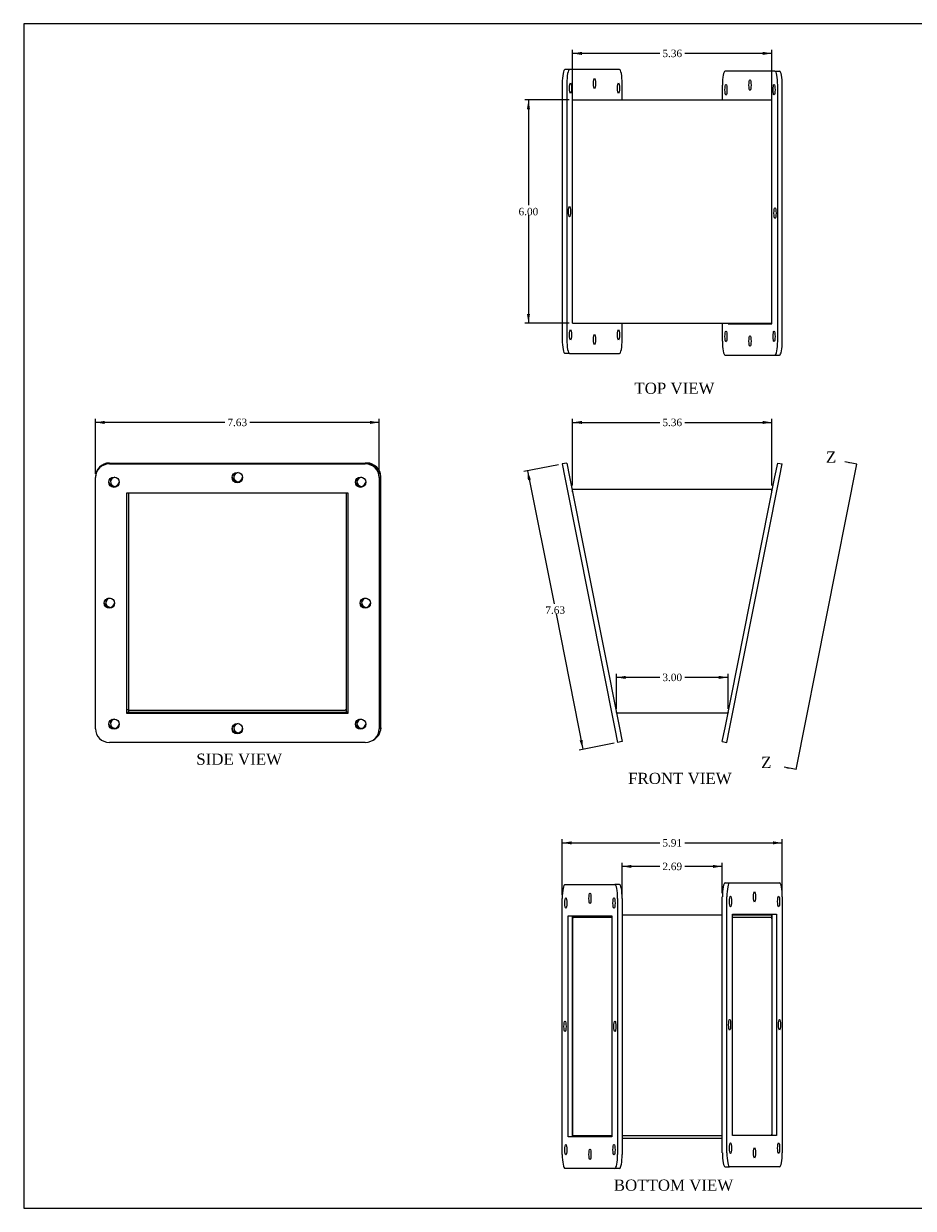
# Model space of a CAD drawing. Header units: inches. Extents: x 0.1 to 47.9, y -0.3 to 31.9.
# Tile 1 of 3: x 0.1 to 24, y 0.1 to 31.9. Entities that reach past the tile are written whole.
import ezdxf
from ezdxf.enums import TextEntityAlignment as Align
from ezdxf.lldxf.tags import DXFTag

# ---------------------------------------------------------------- set-up
doc = ezdxf.new("R2010")
doc.units = ezdxf.units.IN
doc.header["$MEASUREMENT"] = 0
for name, color, linetype in [('COM53013', 7, 'Continuous'), ('COM53020', 7, 'Continuous'), ('Default', 7, 'Continuous')]:
    doc.layers.add(name, color=color, linetype=linetype)
doc.styles.add('SEACAD_Times_New_Roman', font='times.ttf')
tags = doc.linetypes.add('CENTER2', pattern=[1.125, 0.75, -0.125, 0.125, -0.125]).pattern_tags.tags
tags[10:11] = [DXFTag(74, 4), DXFTag(75, 0), DXFTag(340, '0'), DXFTag(46, 0.0), DXFTag(50, 0.0), DXFTag(44, 0.0), DXFTag(45, 0.0)]
tags[8:9] = [DXFTag(74, 4), DXFTag(75, 0), DXFTag(340, '0'), DXFTag(46, 0.0), DXFTag(50, 0.0), DXFTag(44, 0.0), DXFTag(45, 0.0)]
tags[6:7] = [DXFTag(74, 4), DXFTag(75, 0), DXFTag(340, '0'), DXFTag(46, 0.0), DXFTag(50, 0.0), DXFTag(44, 0.0), DXFTag(45, 0.0)]
tags[4:5] = [DXFTag(74, 4), DXFTag(75, 0), DXFTag(340, '0'), DXFTag(46, 0.0), DXFTag(50, 0.0), DXFTag(44, 0.0), DXFTag(45, 0.0)]
doc.dimstyles.new('HAMMOND_(STH_-_42x28)', dxfattribs={"dimtxt": 0.2, "dimasz": 0.25, "dimexe": 0.1, "dimexo": 0.1, "dimgap": 0.05, "dimtad": 0, "dimtih": 1, "dimtoh": 1, "dimzin": 0, "dimdsep": 46, "dimtxsty": 'SEACAD_Times_New_Roman', "dimblk1": '_SE_FILLED', "dimblk2": '_SE_FILLED', "dimsah": 1, "dimcen": 0.1, "dimadec": 0, "dimazin": 0, "dimtfac": 0.8, "dimtofl": 0, "dimtmove": 0, "dimatfit": 3, "dimfxl": 1, "dimtolj": 1, "dimtzin": 0, "dimarcsym": 0})

# ---------------------------------------------------------------- blocks, each defined once
blk = doc.blocks.new('SE1')
at = {"color": 7, "linetype": 'Continuous', "style": 'SEACAD_Times_New_Roman'}
blk.add_text('Z', height=0.3, dxfattribs=at).set_placement((19.913, 12.215), align=Align.TOP_LEFT)
blk = doc.blocks.new('SE2')
at = {"color": 7, "linetype": 'Continuous', "style": 'SEACAD_Times_New_Roman'}
blk.add_text('Z', height=0.3, dxfattribs=at).set_placement((21.654, 20.415), align=Align.TOP_LEFT)
blk = doc.blocks.new('SEANNOT_GROUP1')
at = {"linetype": 'Continuous'}
blk.add_hatch(color=7, dxfattribs=at).paths.add_polyline_path([(20.659, 11.928), (20.532, 11.932), (20.651, 11.887)])
at = {"color": 7, "linetype": 'Continuous'}
blk.add_lwpolyline([(20.849, 11.869), (20.532, 11.932)], dxfattribs=at)
blk = doc.blocks.new('SEANNOT_GROUP2')
at = {"linetype": 'Continuous'}
blk.add_hatch(color=7, dxfattribs=at).paths.add_polyline_path([(22.292, 20.135), (22.165, 20.139), (22.283, 20.094)])
at = {"color": 7, "linetype": 'Continuous'}
blk.add_lwpolyline([(22.482, 20.076), (22.165, 20.139)], dxfattribs=at)
blk = doc.blocks.new('SE')
at = {"layer": 'Default', "color": 7, "linetype": 'CENTER2'}
blk.add_line((20.849, 11.869), (22.482, 20.076), dxfattribs=at)
at = {"layer": 'Default'}
for name in ['SE2', 'SEANNOT_GROUP2', 'SE1', 'SEANNOT_GROUP1']:
    blk.add_blockref(name, (0, 0), dxfattribs=at)
blk = doc.blocks.new('SE3')
at = {"layer": 'COM53013', "color": 7, "linetype": 'Continuous'}
for p, q in [((14.846, 19.399), (20.202, 19.399)), ((14.846, 19.327), (14.846, 19.399)), ((20.202, 19.327), (20.202, 19.399)), ((16.025, 13.405), (16.024, 13.405)), ((16.025, 13.399), (16.025, 13.405)), ((16.025, 13.399), (19.023, 13.399)), ((19.023, 13.405), (19.023, 13.399)), ((19.025, 13.405), (19.023, 13.405))]:
    blk.add_line(p, q, dxfattribs=at)
at = {"layer": 'COM53020', "color": 7, "linetype": 'Continuous'}
for p, q in [((14.692, 20.104), (14.569, 20.079)), ((14.569, 20.079), (14.642, 19.712)), ((14.692, 20.104), (14.765, 19.736)), ((20.284, 19.736), (20.357, 20.104)), ((20.357, 20.104), (20.479, 20.079)), ((20.406, 19.712), (20.479, 20.079)), ((14.765, 19.736), (16.106, 12.993)), ((18.943, 12.993), (20.284, 19.736)), ((14.642, 19.712), (15.984, 12.969)), ((19.065, 12.969), (20.406, 19.712)), ((15.984, 12.969), (16.057, 12.601)), ((16.106, 12.993), (16.179, 12.625)), ((18.869, 12.625), (18.943, 12.993)), ((18.992, 12.601), (19.065, 12.969)), ((16.179, 12.625), (16.057, 12.601)), ((18.869, 12.625), (18.992, 12.601))]:
    blk.add_line(p, q, dxfattribs=at)
blk = doc.blocks.new('SE4')
at = {"layer": 'COM53013', "color": 7, "linetype": 'Continuous'}
for p, q in [((14.846, 29.75), (14.846, 29.852)), ((14.846, 23.966), (14.846, 29.75)), ((14.854, 29.858), (20.195, 29.858)), ((20.202, 29.75), (20.202, 29.852)), ((20.202, 23.966), (20.202, 29.75)), ((14.846, 23.864), (14.846, 23.966)), ((20.202, 23.864), (20.202, 23.966)), ((14.854, 23.858), (20.195, 23.858))]:
    blk.add_line(p, q, dxfattribs=at)
for centre, major_axis, start_param, end_param in [((14.854, 29.75), (0, -0.108), 3.141593, 3.48143), ((20.195, 29.75), (0, 0.108), 5.943348, 6.283185), ((14.854, 23.966), (0, -0.108), 5.943348, 6.283185), ((20.195, 23.966), (0, 0.108), 3.141593, 3.48143)]:
    blk.add_ellipse(centre, major_axis=major_axis, ratio=0.198887, start_param=start_param, end_param=end_param, dxfattribs=at)
at = {"layer": 'COM53020', "color": 7, "linetype": 'Continuous'}
for p, q in [((14.765, 30.672), (14.642, 30.672)), ((16.106, 30.672), (14.765, 30.672)), ((20.284, 30.629), (18.943, 30.629)), ((20.284, 30.629), (20.406, 30.629)), ((14.569, 30.297), (14.569, 23.422)), ((14.692, 30.297), (14.692, 23.422)), ((16.179, 29.858), (16.179, 30.297)), ((18.869, 30.254), (18.869, 29.858)), ((20.357, 23.379), (20.357, 30.254)), ((20.479, 23.379), (20.479, 30.254)), ((20.202, 23.847), (20.202, 23.864)), ((16.179, 23.422), (16.179, 23.858)), ((18.869, 23.858), (18.869, 23.379)), ((19.024, 23.858), (19.024, 23.847)), ((19.024, 23.847), (20.202, 23.847)), ((19.147, 23.858), (19.147, 23.847)), ((14.765, 23.047), (14.642, 23.047)), ((14.765, 23.047), (16.106, 23.047)), ((18.943, 23.004), (20.284, 23.004)), ((20.284, 23.004), (20.406, 23.004))]:
    blk.add_line(p, q, dxfattribs=at)
for centre, major_axis, start_param, end_param in [((14.642, 30.297), (0, 0.375), 0, 1.570796), ((14.765, 30.297), (0, 0.375), 0, 1.570796), ((16.106, 30.297), (0, -0.375), 1.570796, 3.141593), ((18.943, 30.254), (0, 0.375), 0, 1.570796), ((20.284, 30.254), (0, -0.375), 1.570796, 3.141593), ((20.406, 30.254), (0, -0.375), 1.570796, 3.141593), ((14.642, 23.422), (0, 0.375), 1.570796, 3.141593), ((14.765, 23.422), (0, 0.375), 1.570796, 3.141593), ((16.106, 23.422), (0, -0.375), 0, 1.570796), ((18.943, 23.379), (0, 0.375), 1.570796, 3.141593), ((20.284, 23.379), (0, -0.375), 0, 1.570796), ((20.406, 23.379), (0, -0.375), 0, 1.570796)]:
    blk.add_ellipse(centre, major_axis=major_axis, ratio=0.195066, start_param=start_param, end_param=end_param, dxfattribs=at)
for centre, major_axis in [((14.789, 30.172), (0, -0.14)), ((15.436, 30.297), (0, -0.14)), ((16.082, 30.172), (0, -0.14)), ((18.967, 30.129), (0, 0.141)), ((19.613, 30.254), (0, -0.14)), ((20.259, 30.129), (0, 0.14)), ((14.765, 26.859), (0, 0.141)), ((20.284, 26.816), (0, 0.141)), ((14.789, 23.547), (0, -0.14)), ((15.436, 23.422), (0, -0.14)), ((16.082, 23.547), (0, -0.14)), ((18.967, 23.504), (0, 0.141)), ((20.259, 23.504), (0, 0.14)), ((19.613, 23.379), (0, -0.14))]:
    blk.add_ellipse(centre, major_axis=major_axis, ratio=0.195066, dxfattribs=at)
blk = doc.blocks.new('SE5')
at = {"layer": 'COM53013', "color": 7, "linetype": 'Continuous'}
for p, q in [((16.179, 7.974), (18.869, 7.974)), ((19.147, 7.974), (20.195, 7.974)), ((20.202, 7.866), (20.202, 7.968)), ((14.846, 7.866), (14.846, 7.942)), ((14.846, 7.866), (14.846, 2.082)), ((15.902, 7.902), (14.854, 7.902)), ((20.195, 7.902), (19.147, 7.902)), ((20.202, 7.866), (20.202, 2.082)), ((14.846, 2.003), (14.846, 2.082)), ((14.854, 2.046), (15.902, 2.046)), ((16.179, 2.047), (18.869, 2.047)), ((16.179, 2.046), (18.869, 2.046)), ((16.179, 1.974), (18.869, 1.974)), ((20.202, 2.046), (20.202, 2.082))]:
    blk.add_line(p, q, dxfattribs=at)
for centre, major_axis, start_param, end_param in [((20.195, 7.866), (0, -0.108), 2.801756, 3.141593), ((14.854, 7.866), (0, 0.036), 0, 1.570796), ((20.195, 7.866), (0, -0.036), 1.570796, 3.141593), ((14.854, 2.082), (0, 0.036), 1.570796, 3.141593), ((20.195, 2.082), (0, -0.036), 0, 1.570796)]:
    blk.add_ellipse(centre, major_axis=major_axis, ratio=0.198887, start_param=start_param, end_param=end_param, dxfattribs=at)
at = {"layer": 'COM53020', "color": 7, "linetype": 'Continuous'}
for p, q in [((14.642, 8.785), (15.984, 8.785)), ((16.106, 8.785), (15.984, 8.785)), ((18.943, 8.828), (19.065, 8.828)), ((19.065, 8.828), (20.406, 8.828)), ((14.569, 1.535), (14.569, 8.41)), ((16.057, 8.41), (16.057, 1.535)), ((16.179, 8.41), (16.179, 1.535)), ((18.869, 1.578), (18.869, 8.453)), ((18.992, 1.578), (18.992, 8.453)), ((20.479, 8.453), (20.479, 1.578)), ((19.147, 7.985), (20.325, 7.985)), ((19.147, 2.046), (19.147, 7.985)), ((20.202, 7.985), (20.202, 2.046)), ((20.325, 7.985), (20.325, 2.046)), ((14.724, 2.003), (14.724, 7.942)), ((14.724, 7.942), (15.902, 7.942)), ((14.846, 2.003), (14.846, 7.942)), ((15.902, 7.942), (15.902, 2.003)), ((15.902, 2.003), (14.724, 2.003)), ((20.325, 2.046), (19.147, 2.046)), ((15.984, 1.16), (14.642, 1.16)), ((16.106, 1.16), (15.984, 1.16)), ((18.943, 1.203), (19.065, 1.203)), ((20.406, 1.203), (19.065, 1.203))]:
    blk.add_line(p, q, dxfattribs=at)
for centre, major_axis, start_param, end_param in [((14.642, 8.41), (0, -0.375), 3.141593, 4.712389), ((15.984, 8.41), (0, 0.375), 4.712389, 6.283185), ((16.106, 8.41), (0, 0.375), 4.712389, 6.283185), ((18.943, 8.453), (0, -0.375), 3.141593, 4.712389), ((19.065, 8.453), (0, -0.375), 3.141593, 4.712389), ((20.406, 8.453), (0, 0.375), 4.712389, 6.283185), ((14.642, 1.535), (0, -0.375), 4.712389, 6.283185), ((15.984, 1.535), (0, 0.375), 3.141593, 4.712389), ((16.106, 1.535), (0, 0.375), 3.141593, 4.712389), ((18.943, 1.578), (0, -0.375), 4.712389, 6.283185), ((19.065, 1.578), (0, -0.375), 4.712389, 6.283185), ((20.406, 1.578), (0, 0.375), 3.141593, 4.712389)]:
    blk.add_ellipse(centre, major_axis=major_axis, ratio=0.195066, start_param=start_param, end_param=end_param, dxfattribs=at)
for centre, major_axis in [((19.736, 8.453), (0, -0.14)), ((14.667, 8.285), (0, 0.14)), ((15.313, 8.41), (0, 0.14)), ((15.959, 8.285), (0, 0.14)), ((19.09, 8.328), (0, -0.141)), ((20.382, 8.328), (0, -0.14)), ((14.642, 4.973), (0, -0.141)), ((15.984, 4.973), (0, -0.141)), ((19.065, 5.016), (0, -0.141)), ((20.406, 5.016), (0, -0.141)), ((14.667, 1.66), (0, 0.14)), ((15.313, 1.535), (0, 0.14)), ((15.959, 1.66), (0, 0.14)), ((19.09, 1.703), (0, -0.141)), ((19.736, 1.578), (0, -0.14)), ((20.382, 1.703), (0, -0.14))]:
    blk.add_ellipse(centre, major_axis=major_axis, ratio=0.195066, dxfattribs=at)
blk = doc.blocks.new('SE6')
at = {"layer": 'COM53013', "color": 7, "linetype": 'Continuous'}
for p, q in [((2.912, 19.291), (2.912, 13.472)), ((8.768, 13.405), (8.768, 19.291)), ((2.912, 13.472), (2.869, 13.472)), ((2.913, 13.471), (2.913, 13.402)), ((2.913, 13.471), (8.732, 13.471))]:
    blk.add_line(p, q, dxfattribs=at)
for centre, radius, start, end in [((2.948, 19.291), 0.036, 161.1745, 180), ((8.732, 19.291), 0.036, 0, 18.8255), ((8.732, 13.507), 0.036, 270, 0), ((8.732, 13.507), 0.108, 283.6422, 289.4712), ((8.732, 13.507), 0.108, 289.4712, 314.7249)]:
    blk.add_arc(centre, radius, start, end, dxfattribs=at)
at = {"layer": 'COM53020', "color": 7, "linetype": 'Continuous'}
for p, q in [((2.401, 20.104), (9.276, 20.104)), ((2.401, 20.079), (9.276, 20.079)), ((9.319, 20.104), (9.276, 20.104)), ((2.026, 19.736), (2.026, 19.712)), ((9.651, 19.736), (9.651, 19.712)), ((9.694, 12.993), (9.694, 19.736)), ((2.026, 12.969), (2.026, 19.712)), ((9.651, 19.712), (9.651, 12.969)), ((2.869, 19.303), (8.808, 19.303)), ((2.869, 13.378), (2.869, 19.303)), ((8.808, 19.303), (8.808, 13.378)), ((8.808, 13.402), (2.869, 13.402)), ((8.808, 13.378), (2.869, 13.378)), ((2.912, 13.472), (2.912, 13.402)), ((9.694, 12.993), (9.694, 12.969)), ((9.276, 12.601), (2.401, 12.601))]:
    blk.add_line(p, q, dxfattribs=at)
for centre, major_axis, start_param, end_param in [((2.401, 19.736), (-0.375, 0), 4.712389, 6.283185), ((2.401, 19.712), (-0.375, 0), 4.712389, 6.283185), ((9.276, 19.736), (-0.375, 0), 3.141593, 4.712389), ((9.276, 19.712), (-0.375, 0), 3.141593, 4.712389), ((9.319, 19.736), (0.375, 0), 0, 1.570796), ((5.882, 19.736), (0.14, 0), 2.272695, 4.55876), ((5.882, 19.712), (0.14, 0), 1.724425, 3.053004), ((2.526, 19.613), (-0.141, 0), 0.088589, 3.053004), ((2.569, 19.589), (-0.141, 0), 4.866017, 6.194597), ((2.569, 19.613), (-0.141, 0), 5.414287, 6.283185), ((2.569, 19.613), (-0.141, 0), 0, 1.417168), ((5.839, 19.736), (0.14, 0), 3.230181, 6.194597), ((9.151, 19.613), (-0.141, 0), 0.088589, 3.053004), ((9.194, 19.589), (-0.141, 0), 4.866017, 6.194597), ((9.194, 19.613), (-0.141, 0), 5.414287, 6.283185), ((9.194, 19.613), (-0.141, 0), 0, 1.417168), ((2.401, 16.365), (-0.14, 0), 0.088589, 3.053004), ((2.444, 16.365), (0.141, 0), 2.272695, 4.55876), ((2.444, 16.34), (-0.141, 0), 4.866017, 6.194597), ((9.276, 16.365), (-0.14, 0), 0.088589, 3.053004), ((9.319, 16.365), (0.141, 0), 2.272695, 4.55876), ((9.319, 16.34), (-0.141, 0), 4.866017, 6.194597), ((2.526, 13.116), (-0.141, 0), 0.088589, 3.053004), ((2.569, 13.091), (-0.141, 0), 4.866017, 6.194597), ((2.569, 13.116), (-0.141, 0), 5.414287, 6.283185), ((2.569, 13.116), (-0.141, 0), 0, 1.417168), ((5.882, 12.993), (-0.14, 0), 5.414287, 6.283185), ((5.882, 12.969), (0.14, 0), 1.724425, 3.053004), ((9.151, 13.116), (-0.141, 0), 0.088589, 3.053004), ((9.194, 13.091), (-0.141, 0), 4.866017, 6.194597), ((9.194, 13.116), (-0.141, 0), 5.414287, 6.283185), ((9.194, 13.116), (-0.141, 0), 0, 1.417168), ((2.401, 12.969), (0.375, 0), 3.141593, 4.712389), ((5.839, 12.993), (-0.141, 0), 0.088589, 3.053004), ((5.882, 12.993), (-0.14, 0), 0, 1.417168), ((9.276, 12.969), (0.375, 0), 4.712389, 6.283185), ((9.319, 12.993), (-0.375, 0), 2.028727, 3.141593)]:
    blk.add_ellipse(centre, major_axis=major_axis, ratio=0.98079, start_param=start_param, end_param=end_param, dxfattribs=at)
for centre, major_axis in [((2.526, 19.589), (-0.141, 0)), ((5.839, 19.712), (0.141, 0)), ((9.151, 19.589), (-0.141, 0)), ((2.401, 16.34), (-0.14, 0)), ((9.276, 16.34), (-0.14, 0)), ((2.526, 13.091), (-0.141, 0)), ((5.839, 12.969), (0.141, 0)), ((9.151, 13.091), (-0.141, 0))]:
    blk.add_ellipse(centre, major_axis=major_axis, ratio=0.98079, dxfattribs=at)
blk = doc.blocks.new('DMBLK3661')
at = {"layer": 'Default', "linetype": 'Continuous', "transparency": 16777216}
for points in [[(15.096, 31.148), (14.846, 31.106), (15.096, 31.064)], [(19.952, 31.148), (19.952, 31.064), (20.202, 31.106)]]:
    blk.add_hatch(color=7, dxfattribs=at).paths.add_polyline_path(points)
at = {"layer": 'Default', "color": 7, "linetype": 'Continuous', "transparency": 16777216}
for p, q in [((14.846, 29.85), (14.846, 31.206)), ((20.202, 29.85), (20.202, 31.206)), ((17.189, 31.106), (14.846, 31.106)), ((20.202, 31.106), (17.86, 31.106))]:
    blk.add_line(p, q, dxfattribs=at)
at = {"layer": 'Default', "color": 7, "linetype": 'Continuous', "transparency": 16777216, "style": 'SEACAD_Times_New_Roman'}
blk.add_text('5.36', height=0.2, dxfattribs=at).set_placement((17.259, 31.206), align=Align.TOP_LEFT)
blk = doc.blocks.new('_SE_FILLED')
at = {"color": 0}
blk.add_line((0, 0), (-1, 0), dxfattribs=at)
blk.add_solid([(0, 0), (-1, -0.1665), (-1, 0.1665), (0, 0)], dxfattribs=at)
blk = doc.blocks.new('DMBLK3662')
at = {"layer": 'Default', "linetype": 'Continuous', "transparency": 16777216}
for points in [[(16.275, 14.388), (16.025, 14.347), (16.275, 14.305)], [(18.773, 14.388), (18.773, 14.305), (19.023, 14.347)]]:
    blk.add_hatch(color=7, dxfattribs=at).paths.add_polyline_path(points)
at = {"layer": 'Default', "color": 7, "linetype": 'Continuous', "transparency": 16777216}
for p, q in [((16.025, 13.499), (16.025, 14.447)), ((17.189, 14.347), (16.025, 14.347)), ((19.023, 14.347), (17.86, 14.347)), ((19.023, 13.499), (19.023, 14.447))]:
    blk.add_line(p, q, dxfattribs=at)
at = {"layer": 'Default', "color": 7, "linetype": 'Continuous', "transparency": 16777216, "style": 'SEACAD_Times_New_Roman'}
blk.add_text('3.00', height=0.2, dxfattribs=at).set_placement((17.259, 14.447), align=Align.TOP_LEFT)
blk = doc.blocks.new('DMBLK3663')
at = {"layer": 'Default', "linetype": 'Continuous', "transparency": 16777216}
for points in [[(15.096, 21.236), (14.846, 21.195), (15.096, 21.153)], [(19.952, 21.236), (19.952, 21.153), (20.202, 21.195)]]:
    blk.add_hatch(color=7, dxfattribs=at).paths.add_polyline_path(points)
at = {"layer": 'Default', "color": 7, "linetype": 'Continuous', "transparency": 16777216}
for p, q in [((14.846, 19.499), (14.846, 21.295)), ((14.846, 21.195), (17.189, 21.195)), ((17.86, 21.195), (20.202, 21.195)), ((20.202, 19.499), (20.202, 21.295))]:
    blk.add_line(p, q, dxfattribs=at)
at = {"layer": 'Default', "color": 7, "linetype": 'Continuous', "transparency": 16777216, "style": 'SEACAD_Times_New_Roman'}
blk.add_text('5.36', height=0.2, dxfattribs=at).set_placement((17.259, 21.295), align=Align.TOP_LEFT)
blk = doc.blocks.new('DMBLK3664')
at = {"layer": 'Default', "linetype": 'Continuous', "transparency": 16777216}
for points in [[(13.619, 29.608), (13.702, 29.608), (13.661, 29.858)], [(13.619, 24.108), (13.661, 23.858), (13.702, 24.108)]]:
    blk.add_hatch(color=7, dxfattribs=at).paths.add_polyline_path(points)
at = {"layer": 'Default', "color": 7, "linetype": 'Continuous', "transparency": 16777216}
for p, q in [((14.754, 29.858), (13.561, 29.858)), ((13.661, 29.858), (13.661, 27.028)), ((13.661, 26.758), (13.661, 23.858)), ((14.754, 23.858), (13.561, 23.858))]:
    blk.add_line(p, q, dxfattribs=at)
at = {"layer": 'Default', "color": 7, "linetype": 'Continuous', "transparency": 16777216, "style": 'SEACAD_Times_New_Roman'}
blk.add_text('6.00', height=0.2, dxfattribs=at).set_placement((13.395, 26.958), align=Align.TOP_LEFT)
blk = doc.blocks.new('DMBLK3671')
at = {"layer": 'Default', "linetype": 'Continuous', "transparency": 16777216}
for points in [[(16.429, 9.312), (16.179, 9.27), (16.429, 9.229)], [(18.619, 9.312), (18.619, 9.229), (18.869, 9.27)]]:
    blk.add_hatch(color=7, dxfattribs=at).paths.add_polyline_path(points)
at = {"layer": 'Default', "color": 7, "linetype": 'Continuous', "transparency": 16777216}
for p, q in [((16.179, 8.51), (16.179, 9.37)), ((17.189, 9.27), (16.179, 9.27)), ((18.869, 9.27), (17.86, 9.27)), ((18.869, 8.553), (18.869, 9.37))]:
    blk.add_line(p, q, dxfattribs=at)
at = {"layer": 'Default', "color": 7, "linetype": 'Continuous', "transparency": 16777216, "style": 'SEACAD_Times_New_Roman'}
blk.add_text('2.69', height=0.2, dxfattribs=at).set_placement((17.259, 9.37), align=Align.TOP_LEFT)
blk = doc.blocks.new('DMBLK3672')
at = {"layer": 'Default', "linetype": 'Continuous', "transparency": 16777216}
for points in [[(14.819, 9.944), (14.569, 9.903), (14.819, 9.861)], [(20.229, 9.944), (20.229, 9.861), (20.479, 9.903)]]:
    blk.add_hatch(color=7, dxfattribs=at).paths.add_polyline_path(points)
at = {"layer": 'Default', "color": 7, "linetype": 'Continuous', "transparency": 16777216}
for p, q in [((14.569, 8.51), (14.569, 10.003)), ((14.569, 9.903), (17.189, 9.903)), ((17.86, 9.903), (20.479, 9.903)), ((20.479, 8.553), (20.479, 10.003))]:
    blk.add_line(p, q, dxfattribs=at)
at = {"layer": 'Default', "color": 7, "linetype": 'Continuous', "transparency": 16777216, "style": 'SEACAD_Times_New_Roman'}
blk.add_text('5.91', height=0.2, dxfattribs=at).set_placement((17.259, 10.003), align=Align.TOP_LEFT)
blk = doc.blocks.new('DMBLK3673')
at = {"layer": 'Default', "linetype": 'Continuous', "transparency": 16777216}
for points in [[(2.276, 21.236), (2.026, 21.195), (2.276, 21.153)], [(9.401, 21.236), (9.401, 21.153), (9.651, 21.195)]]:
    blk.add_hatch(color=7, dxfattribs=at).paths.add_polyline_path(points)
at = {"layer": 'Default', "color": 7, "linetype": 'Continuous', "transparency": 16777216}
for p, q in [((2.026, 19.812), (2.026, 21.295)), ((5.503, 21.195), (2.026, 21.195)), ((9.651, 21.195), (6.174, 21.195)), ((9.651, 19.812), (9.651, 21.295))]:
    blk.add_line(p, q, dxfattribs=at)
at = {"layer": 'Default', "color": 7, "linetype": 'Continuous', "transparency": 16777216, "style": 'SEACAD_Times_New_Roman'}
blk.add_text('7.63', height=0.2, dxfattribs=at).set_placement((5.573, 21.295), align=Align.TOP_LEFT)
blk = doc.blocks.new('DMBLK3674')
at = {"layer": 'Default', "linetype": 'Continuous', "transparency": 16777216}
for points in [[(13.645, 19.641), (13.727, 19.657), (13.637, 19.894)], [(15.035, 12.653), (15.125, 12.416), (15.117, 12.669)]]:
    blk.add_hatch(color=7, dxfattribs=at).paths.add_polyline_path(points)
at = {"layer": 'Default', "color": 7, "linetype": 'Continuous', "transparency": 16777216}
for p, q in [((14.471, 20.06), (13.539, 19.875)), ((13.637, 19.894), (14.347, 16.325)), ((14.401, 16.055), (15.125, 12.416)), ((15.959, 12.581), (15.026, 12.396))]:
    blk.add_line(p, q, dxfattribs=at)
at = {"layer": 'Default', "color": 7, "linetype": 'Continuous', "transparency": 16777216, "style": 'SEACAD_Times_New_Roman'}
blk.add_text('7.63', height=0.2, dxfattribs=at).set_placement((14.115, 16.255), align=Align.TOP_LEFT)
blk = doc.blocks.new('BORDER')
at = {"layer": 'Default', "color": 7, "linetype": 'Continuous'}
for p, q in [((0, 27.86), (-41.86, 27.86)), ((-41.86, 27.86), (-41.86, 0)), ((-41.86, 0), (0, 0))]:
    blk.add_line(p, q, dxfattribs=at)

msp = doc.modelspace()

# ---------------------------------------------------------------- block references
at = {"layer": 'Default', "color": 7, "xscale": 1.142, "yscale": 1.142, "zscale": 1.142}
msp.add_blockref('BORDER', (47.903, 0.088), dxfattribs=at)
at = {"layer": 'Default'}
for name in ['SE4', 'SE', 'SE6', 'SE3', 'SE5']:
    msp.add_blockref(name, (0, 0), dxfattribs=at)

# ---------------------------------------------------------------- texts
at = {"layer": 'Default', "color": 7, "linetype": 'Continuous', "style": 'SEACAD_Times_New_Roman'}
for s, p in [('TOP VIEW', (16.507, 22.263)), ('SIDE VIEW', (4.737, 12.301)), ('FRONT VIEW', (16.339, 11.785)), ('BOTTOM VIEW', (15.953, 0.86))]:
    msp.add_text(s, height=0.3, dxfattribs=at).set_placement(p, align=Align.TOP_LEFT)

# ---------------------------------------------------------------- dimensions: what is measured, and where the dimension line sits
at = {"layer": 'Default', "color": 7, "linetype": 'Continuous'}
for base, p1, p2, picture, middle in [((14.846, 31.106), (20.202, 29.75), (14.846, 29.75), 'DMBLK3661', (17.524, 31.106)), ((16.025, 14.347), (19.023, 13.399), (16.025, 13.399), 'DMBLK3662', (17.524, 14.347)), ((20.479, 9.903), (14.569, 8.41), (20.479, 8.453), 'DMBLK3672', (17.524, 9.903)), ((16.179, 9.27), (18.869, 8.453), (16.179, 8.41), 'DMBLK3671', (17.524, 9.27))]:
    dim = msp.add_linear_dim(base=base, p1=p1, p2=p2, text='\\A1;<>', dimstyle='HAMMOND_(STH_-_42x28)', dxfattribs=at)
    dim.commit()
    dim.dimension.update_dxf_attribs({"geometry": picture, "text_midpoint": middle, "dimtype": 160})
for base, p1, p2, angle, picture, middle in [((13.661, 29.858), (14.854, 29.858), (14.854, 23.858), 270, 'DMBLK3664', (13.661, 26.858)), ((9.651248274, 21.194541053), (9.651248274, 19.711639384), (2.026248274, 19.711639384), 180, 'DMBLK3673', (5.838748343, 21.194541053)), ((14.846, 21.195), (14.846, 19.399), (20.202, 19.399), 0, 'DMBLK3663', (17.524, 21.195)), ((13.63716, 19.89405), (14.56929, 20.07944), (16.05667, 12.60091), 281.24858, 'DMBLK3674', (14.38085, 16.15478))]:
    dim = msp.add_linear_dim(base=base, p1=p1, p2=p2, angle=angle, text='\\A1;<>', dimstyle='HAMMOND_(STH_-_42x28)', dxfattribs=at)
    dim.commit()
    dim.dimension.update_dxf_attribs({"geometry": picture, "text_midpoint": middle, "dimtype": 161})

doc.saveas('drawing.dxf')
